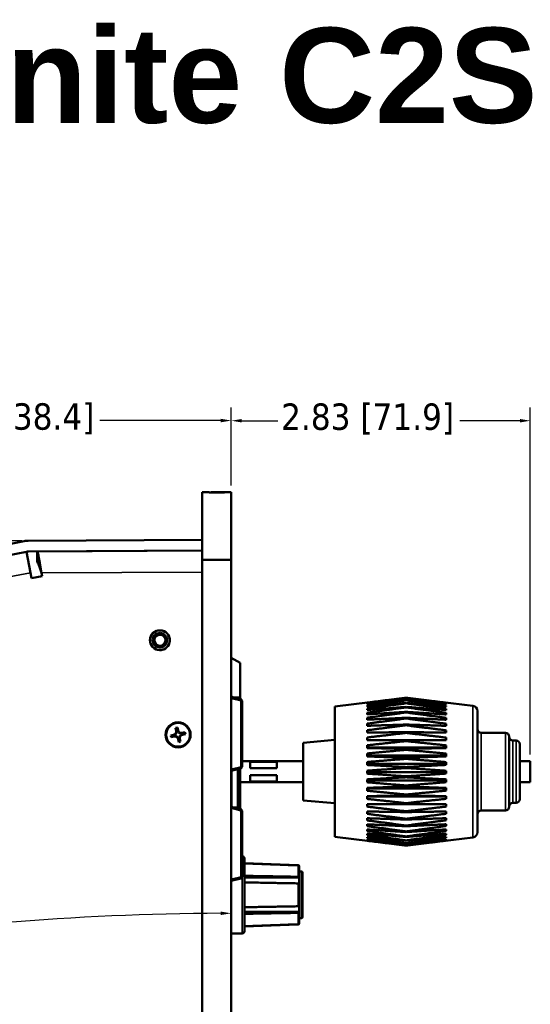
# Model space of a CAD drawing. Header units: inches. Extents: x 1.4 to 53.9, y 1.3 to 58.
# Tile 72 of 227: x 6.9 to 11.8, y 48.7 to 58. Entities that reach past the tile are written whole.
import ezdxf

# ---------------------------------------------------------------- set-up
doc = ezdxf.new("R2010")
doc.units = ezdxf.units.IN
doc.header["$MEASUREMENT"] = 0
for name, color, linetype, lineweight in [('Dimension (ANSI)', 7, 'Continuous', 25), ('Symbol (ANSI)', 7, 'Continuous', 25), ('Visible (ANSI)', 7, 'Continuous', 50), ('Visible Narrow (ANSI)', 7, 'Continuous', 35)]:
    doc.layers.add(name, color=color, linetype=linetype, lineweight=lineweight)
doc.styles.add('Note Text (ANSI)', font='tahoma.ttf')
doc.dimstyles.new('Default (ANSI)', dxfattribs={"dimtxt": 0.25, "dimasz": 0.098425, "dimexe": 0.125, "dimexo": 0.0625, "dimgap": 0.031496, "dimtad": 0, "dimtih": 1, "dimtoh": 1, "dimrnd": 1e-08, "dimzin": 4, "dimdsep": 46, "dimtxsty": 'Note Text (ANSI)', "dimcen": 0.09, "dimdle": 0.393701, "dimclrd": 256, "dimclre": 256, "dimclrt": 256, "dimadec": 0, "dimazin": 1, "dimtfac": 1, "dimtofl": 0, "dimtmove": 0, "dimatfit": 3, "dimfxl": 1, "dimtolj": 1, "dimtzin": 4, "dimlwd": -1, "dimlwe": -1, "dimarcsym": 0})

# ---------------------------------------------------------------- blocks, each defined once
blk = doc.blocks.new('*D11')
at = {"layer": 'Defpoints', "color": 0, "transparency": 16777216}
for p in [(11.7562, 54.2275), (8.9255, 53.5511), (11.7562, 51.0036)]:
    blk.add_point(p, dxfattribs=at)
at = {"layer": 'Dimension (ANSI)', "transparency": 16777216}
for p, q in [((8.9255, 53.6136), (8.9255, 54.3525)), ((11.7562, 51.0661), (11.7562, 54.3525)), ((9.0239, 54.2275), (9.3662, 54.2275)), ((11.6577, 54.2275), (11.0882, 54.2275))]:
    blk.add_line(p, q, dxfattribs=at)
for points in [[(9.0239, 54.2439), (9.0239, 54.211), (8.9255, 54.2275)], [(11.6577, 54.2439), (11.6577, 54.211), (11.7562, 54.2275)]]:
    blk.add_solid(points, dxfattribs=at)
at = {"layer": 'Dimension (ANSI)', "transparency": 16777216, "insert": (9.3977, 54.391), "char_height": 0.25, "attachment_point": 1, "style": 'Note Text (ANSI)'}
blk.add_mtext('\\A1;2.83 [71.9]', dxfattribs=at)
blk = doc.blocks.new('*D12')
at = {"layer": 'Defpoints', "color": 0, "transparency": 16777216}
for p in [(3.4753, 54.2291), (8.9255, 53.5511), (3.4753, 52.2435)]:
    blk.add_point(p, dxfattribs=at)
at = {"layer": 'Dimension (ANSI)', "transparency": 16777216}
for p, q in [((3.4753, 52.306), (3.4753, 54.3541)), ((8.9255, 53.6136), (8.9255, 54.3541)), ((3.5737, 54.2291), (5.7739, 54.2291)), ((8.827, 54.2291), (7.681, 54.2291))]:
    blk.add_line(p, q, dxfattribs=at)
for points in [[(3.5737, 54.2455), (3.5737, 54.2127), (3.4753, 54.2291)], [(8.827, 54.2455), (8.827, 54.2127), (8.9255, 54.2291)]]:
    blk.add_solid(points, dxfattribs=at)
at = {"layer": 'Dimension (ANSI)', "transparency": 16777216, "insert": (5.8053, 54.3926), "char_height": 0.25, "attachment_point": 1, "style": 'Note Text (ANSI)'}
blk.add_mtext('\\A1;5.45 [138.4]', dxfattribs=at)
blk = doc.blocks.new('*D13')
at = {"layer": 'Defpoints', "color": 0, "transparency": 16777216}
for p in [(7.0049, 53.091), (2.3592, 37.4324), (8.6505, 37.4324)]:
    blk.add_point(p, dxfattribs=at)
at = {"layer": 'Dimension (ANSI)', "transparency": 16777216}
for p, q in [((6.9424, 53.091), (2.2342, 53.091)), ((2.3592, 52.9925), (2.3592, 45.4567)), ((2.3592, 37.5308), (2.3592, 45.0666)), ((8.588, 37.4324), (2.2342, 37.4324))]:
    blk.add_line(p, q, dxfattribs=at)
for points in [[(2.3428, 52.9925), (2.3756, 52.9925), (2.3592, 53.091)], [(2.3428, 37.5308), (2.3756, 37.5308), (2.3592, 37.4324)]]:
    blk.add_solid(points, dxfattribs=at)
at = {"layer": 'Dimension (ANSI)', "transparency": 16777216, "insert": (1.3518, 45.4252), "char_height": 0.25, "attachment_point": 1, "style": 'Note Text (ANSI)'}
blk.add_mtext('\\A1;15.66 [397.7]', dxfattribs=at)
blk = doc.blocks.new('*D15')
at = {"layer": 'Defpoints', "color": 0, "transparency": 16777216}
for p in [(8.9255, 52.9111), (3.479, 52.2048), (7.3015, 49.5106), (8.9255, 24.0539)]:
    blk.add_point(p, dxfattribs=at)
at = {"layer": 'Dimension (ANSI)', "transparency": 16777216}
blk.add_line((8.9255, 52.8486), (8.9255, 49.4374), dxfattribs=at)
for start, end in [(90.22108, 94.86002), (96.09062, 100.72892)]:
    blk.add_arc((8.9255, 24.0539), 25.5085, start, end, dxfattribs=at)
for points in [[(8.827, 49.5786), (8.8271, 49.5458), (8.9255, 49.5624)], [(4.1798, 49.1004), (4.1736, 49.1326), (4.0801, 49.098)]]:
    blk.add_solid(points, dxfattribs=at)
at = {"layer": 'Dimension (ANSI)', "transparency": 16777216, "insert": (6.2505, 49.5714), "char_height": 0.25, "attachment_point": 1, "style": 'Note Text (ANSI)'}
blk.add_mtext('\\A1;11°', dxfattribs=at)

msp = doc.modelspace()

# ---------------------------------------------------------------- linework, layer by layer
at = {"layer": 'Visible (ANSI)'}
for p, q in [((8.6505, 53.5511), (8.6505, 52.9111)), ((8.7155, 53.5511), (8.6505, 53.5511)), ((8.7155, 53.5461), (8.7155, 53.5511)), ((8.8605, 53.5461), (8.7155, 53.5461)), ((8.7355, 53.5461), (8.7355, 53.5511)), ((8.8605, 53.5511), (8.7355, 53.5511)), ((8.8605, 53.5511), (8.8605, 53.5461)), ((8.9255, 53.5511), (8.8605, 53.5511)), ((8.9255, 52.9111), (8.9255, 53.5511)), ((6.9673, 53.0872), (3.6403, 52.4436)), ((8.6505, 53.0999), (7.0049, 53.091)), ((3.6597, 52.3435), (6.9866, 52.9872)), ((6.9863, 52.9871), (7.025, 52.7871)), ((8.6505, 52.998), (7.0054, 52.9891)), ((7.0896, 52.9895), (8.6505, 52.9979)), ((8.1773, 52.9954), (8.1773, 52.9954)), ((8.6505, 52.9111), (8.9255, 52.9111)), ((8.6505, 52.9111), (8.6505, 37.6711)), ((8.9255, 37.6711), (8.9255, 52.9111)), ((7.025, 52.7871), (7.0347, 52.737)), ((7.1347, 52.7564), (7.129, 52.7859)), ((7.0347, 52.737), (7.1347, 52.7564)), ((9.0105, 51.934), (8.9255, 51.9825)), ((9.0105, 51.934), (9.0105, 51.6002)), ((8.9255, 51.6142), (8.9283, 51.6142)), ((9.0161, 51.5891), (8.9255, 51.6119)), ((8.9283, 51.6142), (8.9404, 51.6082)), ((8.9283, 51.6142), (8.9283, 51.6112)), ((9.0275, 50.9489), (9.0275, 51.5745)), ((9.9062, 51.5209), (10.5753, 51.6031)), ((10.5812, 51.6037), (10.5812, 51.6038)), ((10.5812, 51.597), (10.5812, 51.5982)), ((10.5812, 51.5794), (10.5812, 51.5817)), ((11.2122, 51.5263), (10.587, 51.6031)), ((9.9062, 50.2867), (9.9062, 51.5209)), ((10.2112, 51.5576), (10.2112, 51.5556)), ((10.2112, 51.5485), (10.2112, 51.543)), ((10.2112, 51.5291), (10.2112, 51.5203)), ((10.2112, 51.5), (10.2112, 51.4879)), ((10.5812, 51.5511), (10.5812, 51.5545)), ((10.5812, 51.5126), (10.5812, 51.517)), ((10.9612, 51.5545), (10.9612, 51.5563)), ((10.9612, 51.542), (10.9612, 51.5471)), ((10.9612, 51.5194), (10.9612, 51.5278)), ((10.9612, 51.4871), (10.9612, 51.4986)), ((11.2562, 51.4767), (11.2562, 50.3309)), ((10.2112, 51.4614), (10.2112, 51.4463)), ((10.2112, 51.414), (10.2112, 51.3961)), ((10.5812, 51.4644), (10.5812, 51.4699)), ((10.5812, 51.4075), (10.5812, 51.4138)), ((10.9612, 51.4456), (10.9612, 51.46)), ((10.9612, 51.3956), (10.9612, 51.4127)), ((8.3991, 51.3181), (8.4167, 51.3219)), ((8.4049, 51.2912), (8.3991, 51.3181)), ((8.4196, 51.2902), (8.4096, 51.288)), ((8.4167, 51.3219), (8.4225, 51.295)), ((10.2112, 51.3586), (10.2112, 51.3381)), ((10.2112, 51.296), (10.2112, 51.2733)), ((10.5812, 51.3426), (10.5812, 51.3497)), ((10.9612, 51.3378), (10.9612, 51.3573)), ((10.9612, 51.2732), (10.9612, 51.2948)), ((8.3536, 51.2473), (8.3805, 51.2531)), ((8.3574, 51.2297), (8.3536, 51.2473)), ((8.3843, 51.2355), (8.3574, 51.2297)), ((8.3854, 51.2502), (8.3875, 51.2402)), ((8.3872, 51.2492), (8.3887, 51.2419)), ((8.3961, 51.2565), (8.3965, 51.2544)), ((8.3994, 51.241), (8.3999, 51.2389)), ((8.4104, 51.2761), (8.4083, 51.2756)), ((8.4186, 51.2884), (8.4113, 51.2868)), ((8.419, 51.2267), (8.4211, 51.2271)), ((8.4282, 51.1842), (8.4224, 51.2111)), ((8.4259, 51.2794), (8.4238, 51.279)), ((8.4253, 51.216), (8.4353, 51.2181)), ((8.4263, 51.2178), (8.4336, 51.2193)), ((8.4345, 51.23), (8.4366, 51.2305)), ((8.44, 51.2149), (8.4458, 51.188)), ((8.4455, 51.2651), (8.445, 51.2672)), ((8.4488, 51.2496), (8.4484, 51.2517)), ((8.4578, 51.2569), (8.4562, 51.2642)), ((8.4596, 51.2559), (8.4574, 51.2659)), ((8.4606, 51.2706), (8.4875, 51.2764)), ((8.4913, 51.2588), (8.4644, 51.253)), ((8.4875, 51.2764), (8.4913, 51.2588)), ((9.6062, 51.1775), (9.9062, 51.2038)), ((10.2112, 51.2273), (10.2112, 51.2027)), ((10.2112, 51.2034), (10.9612, 51.2034)), ((10.5812, 51.2708), (10.5812, 51.2786)), ((10.5812, 51.1932), (10.5812, 51.2015)), ((10.9612, 51.2028), (10.9612, 51.2261)), ((11.2912, 51.271), (11.5212, 51.271)), ((11.5562, 51.236), (11.5562, 50.5716)), ((11.5912, 51.1992), (11.6212, 51.1992)), ((8.4458, 51.188), (8.4282, 51.1842)), ((9.6062, 50.63), (9.6062, 51.1775)), ((10.2112, 51.1534), (10.2112, 51.1274)), ((10.2112, 51.1316), (10.9612, 51.1316)), ((10.5812, 51.111), (10.5812, 51.1198)), ((10.9612, 51.1276), (10.9612, 51.1523)), ((11.6562, 51.1642), (11.6562, 50.6434)), ((10.2112, 51.0756), (10.2112, 51.0485)), ((10.2112, 51.0561), (10.9612, 51.0561)), ((10.5812, 51.0256), (10.5812, 51.0346)), ((10.9612, 51.0489), (10.9612, 51.0746)), ((8.9255, 50.9115), (9.0161, 50.9343)), ((8.9883, 50.5653), (8.9883, 50.9273)), ((9.0105, 50.9329), (9.0105, 50.5592)), ((9.6062, 51.0038), (9.0275, 51.0038)), ((9.1062, 50.9983), (9.3562, 50.9983)), ((9.1062, 50.9983), (9.1062, 50.9366)), ((9.3562, 50.9366), (9.1062, 50.9366)), ((9.3562, 50.9366), (9.3562, 50.9983)), ((10.2112, 50.9951), (10.2112, 50.9674)), ((10.2112, 50.9783), (10.9612, 50.9783)), ((10.5812, 50.9382), (10.5812, 50.9474)), ((10.9612, 50.9679), (10.9612, 50.9942)), ((11.6562, 51.0036), (11.7562, 51.0036)), ((11.7562, 51.0036), (11.7562, 50.8039)), ((8.9283, 50.9122), (8.9283, 50.5702)), ((9.1062, 50.871), (9.1062, 50.8093)), ((9.1062, 50.871), (9.3562, 50.871)), ((9.3562, 50.8093), (9.3562, 50.871)), ((10.2112, 50.9131), (10.2112, 50.8852)), ((10.2112, 50.8993), (10.9612, 50.8993)), ((10.2112, 50.831), (10.2112, 50.8033)), ((10.5812, 50.8503), (10.5812, 50.8595)), ((10.9612, 50.8859), (10.9612, 50.9124)), ((10.9612, 50.8042), (10.9612, 50.8305)), ((9.6062, 50.8038), (9.0105, 50.8038)), ((9.3562, 50.8093), (9.1062, 50.8093)), ((10.2112, 50.8204), (10.9612, 50.8204)), ((10.2112, 50.7501), (10.2112, 50.7231)), ((10.2112, 50.7428), (10.9612, 50.7428)), ((10.5812, 50.7633), (10.5812, 50.7723)), ((10.9612, 50.7241), (10.9612, 50.7497)), ((11.6562, 50.8039), (11.7562, 50.8039)), ((10.2112, 50.6715), (10.2112, 50.6456)), ((10.2112, 50.6677), (10.9612, 50.6677)), ((10.5812, 50.6784), (10.5812, 50.6871)), ((10.9612, 50.6467), (10.9612, 50.6713)), ((9.0161, 50.5481), (8.9255, 50.5709)), ((9.6062, 50.63), (9.9062, 50.6038)), ((10.2112, 50.5967), (10.2112, 50.5723)), ((10.2112, 50.5964), (10.9612, 50.5964)), ((10.5812, 50.5971), (10.5812, 50.6054)), ((10.9612, 50.5735), (10.9612, 50.5966)), ((11.5912, 50.6084), (11.6212, 50.6084)), ((9.0275, 49.9079), (9.0275, 50.5335)), ((10.2112, 50.5266), (10.2112, 50.5042)), ((10.2112, 50.4626), (10.2112, 50.4423)), ((10.5812, 50.5207), (10.5812, 50.5284)), ((10.5812, 50.4503), (10.5812, 50.4573)), ((10.9612, 50.5054), (10.9612, 50.5268)), ((10.9612, 50.4437), (10.9612, 50.4629)), ((11.2912, 50.5366), (11.5212, 50.5366)), ((10.2112, 50.4054), (10.2112, 50.3878)), ((10.5812, 50.387), (10.5812, 50.3933)), ((10.9612, 50.3892), (10.9612, 50.4059)), ((10.9612, 50.3428), (10.9612, 50.3568)), ((9.9062, 50.2867), (10.5753, 50.2045)), ((10.2112, 50.3562), (10.2112, 50.3414)), ((10.2112, 50.3156), (10.2112, 50.3038)), ((10.2112, 50.2842), (10.2112, 50.2758)), ((10.5812, 50.3319), (10.5812, 50.3373)), ((10.5812, 50.2858), (10.5812, 50.2902)), ((11.2122, 50.2813), (10.587, 50.2045)), ((10.9612, 50.3052), (10.9612, 50.3164)), ((10.9612, 50.2771), (10.9612, 50.2852)), ((10.9612, 50.2589), (10.9612, 50.2637)), ((10.2112, 50.2626), (10.2112, 50.2576)), ((10.2112, 50.2512), (10.2112, 50.2496)), ((10.5812, 50.2495), (10.5812, 50.2528)), ((10.5812, 50.2235), (10.5812, 50.2257)), ((10.5812, 50.2082), (10.5812, 50.2093)), ((10.9612, 50.2509), (10.9612, 50.2523)), ((9.0275, 50.1022), (9.0305, 50.1022)), ((9.0505, 50.0822), (9.0505, 49.3922)), ((9.5588, 50.0186), (9.0505, 50.0371)), ((9.5685, 50.0087), (9.5685, 50.0063)), ((9.5685, 50.0063), (9.5685, 49.9029)), ((8.9255, 49.8705), (9.0161, 49.8933)), ((9.5685, 49.8998), (9.0505, 49.8998)), ((9.5905, 49.9572), (9.5685, 49.9572)), ((9.5685, 49.9029), (9.5685, 49.8998)), ((9.5685, 49.8998), (9.5685, 49.8406)), ((9.6005, 49.9472), (9.6005, 49.5272)), ((9.5685, 49.8406), (9.5685, 49.6338)), ((9.5685, 49.6338), (9.5685, 49.5746)), ((9.5685, 49.5746), (9.0505, 49.5746)), ((9.5685, 49.5746), (9.5685, 49.5715)), ((9.5685, 49.5715), (9.5685, 49.4681)), ((9.5905, 49.5172), (9.5685, 49.5172)), ((9.6005, 49.5272), (9.6005, 49.5272)), ((9.6005, 49.5272), (9.6005, 49.5271)), ((9.5588, 49.4556), (9.0505, 49.4371)), ((9.5905, 49.5172), (9.5685, 49.5172)), ((9.5905, 49.5171), (9.5685, 49.5171)), ((9.5685, 49.468), (9.5685, 49.4656)), ((8.9255, 49.3722), (9.0305, 49.3722)), ((8.9255, 49.3722), (9.0305, 49.3722)), ((8.9255, 49.3721), (9.0305, 49.3721)), ((9.0505, 49.3922), (9.0505, 49.3922)), ((9.0505, 49.3922), (9.0505, 49.3921))]:
    msp.add_line(p, q, dxfattribs=at)
for centre, radius in [((8.2504, 52.1484), 0.0937), ((8.4225, 51.2531), 0.119), ((8.4225, 51.2531), 0.1125)]:
    msp.add_circle(centre, radius, dxfattribs=at)
for centre, radius, start, end in [((7.006, 52.8872), 0.2038, 90.31, 100.95), ((7.006, 52.8872), 0.1019, 90.31, 100.95), ((8.2504, 52.1484), 0.0935, 42.11941, 222.11941), ((8.2504, 52.1484), 0.0935, 222.11941, 42.11941), ((8.2504, 52.1484), 0.069, 42.11941, 222.11941), ((8.2504, 52.1484), 0.0521, 42.11941, 222.11941), ((8.2504, 52.1484), 0.069, 222.11941, 42.11941), ((8.2504, 52.1484), 0.0521, 222.11941, 42.11941), ((8.9963, 51.5866), 0.0197, 7.4659, 90), ((9.0125, 51.5745), 0.015, 0, 75.85052), ((11.2062, 51.4767), 0.05, 0, 83), ((8.3737, 51.2844), 0.032, 282.29, 12.29), ((8.4538, 51.3018), 0.032, 192.29, 282.29), ((11.2912, 51.306), 0.035, 180, 270), ((8.3911, 51.2043), 0.032, 12.29, 102.29), ((8.3737, 51.2844), 0.0377, 290.96835, 307.33245), ((8.3911, 51.2043), 0.0377, 77.24755, 93.61165), ((8.3737, 51.2844), 0.0377, 314.1747, 340.4053), ((8.3911, 51.2043), 0.0377, 44.1747, 70.4053), ((8.3737, 51.2844), 0.0377, 347.24755, 3.61165), ((8.4538, 51.3018), 0.0377, 200.96835, 217.33245), ((8.3911, 51.2043), 0.0377, 20.96835, 37.33245), ((8.4538, 51.3018), 0.0377, 224.1747, 250.4053), ((8.4712, 51.2217), 0.0377, 167.24755, 183.61165), ((8.4712, 51.2217), 0.0377, 134.1747, 160.4053), ((8.4712, 51.2217), 0.032, 102.29, 192.29), ((8.4538, 51.3018), 0.0377, 257.24755, 273.61165), ((8.4712, 51.2217), 0.0377, 110.96835, 127.33245), ((11.5212, 51.236), 0.035, 0, 90), ((11.5912, 51.2342), 0.035, 180, 270), ((11.6212, 51.1642), 0.035, 0, 90), ((9.0125, 50.9489), 0.015, 284.14948, 0), ((11.6212, 50.6434), 0.035, 270, 0), ((8.9963, 50.5456), 0.0197, 7.4659, 90), ((9.0125, 50.5335), 0.015, 0, 75.85052), ((11.5212, 50.5716), 0.035, 270, 0), ((11.5912, 50.5734), 0.035, 90, 180), ((11.2912, 50.5016), 0.035, 90, 180), ((11.2062, 50.3309), 0.05, 277, 0), ((9.0305, 50.0822), 0.02, 0, 90), ((9.5585, 50.0087), 0.01, 0, 87.91743), ((9.0125, 49.9079), 0.015, 284.14948, 0), ((9.5905, 49.9472), 0.01, 0, 90), ((9.5905, 49.5272), 0.01, 270, 0), ((9.5905, 49.5272), 0.01, 270, 0), ((9.5905, 49.5271), 0.01, 270, 0), ((9.5585, 49.4656), 0.01, 272.08257, 0), ((9.0305, 49.3922), 0.02, 270, 0), ((9.0305, 49.3922), 0.02, 270, 0), ((9.0305, 49.3921), 0.02, 270, 0)]:
    msp.add_arc(centre, radius, start, end, dxfattribs=at)
for centre, major_axis, start_param, end_param in [((8.4548, 51.2972), (0.0077, -0.0354), 4.695846, 5.027133), ((8.3783, 51.2854), (0.0354, 0.0077), 4.695846, 5.027133), ((8.3958, 51.2053), (-0.0354, -0.0077), 4.397645, 4.728932), ((8.3747, 51.2798), (-0.0077, 0.0354), 4.397645, 4.728932), ((8.3901, 51.2089), (-0.0077, 0.0354), 4.695846, 5.027133), ((8.4702, 51.2264), (0.0077, -0.0354), 4.397645, 4.728932), ((8.4492, 51.3008), (0.0354, 0.0077), 4.397645, 4.728932), ((8.4666, 51.2207), (-0.0354, -0.0077), 4.695846, 5.027133)]:
    msp.add_ellipse(centre, major_axis=major_axis, ratio=0.9914, start_param=start_param, end_param=end_param, dxfattribs=at)
for points, degree in [([(7.0902, 52.8876), (7.09, 52.9215), (7.0898, 52.9555), (7.0896, 52.9895)], 3), ([(8.4196, 51.2902), (8.4191, 51.2893), (8.4186, 51.2884)], 2), ([(8.3854, 51.2502), (8.3862, 51.2497), (8.3872, 51.2492)], 2), ([(8.3875, 51.2402), (8.3881, 51.2411), (8.3887, 51.2419)], 2), ([(8.4096, 51.288), (8.4104, 51.2874), (8.4113, 51.2868)], 2), ([(8.4253, 51.216), (8.4258, 51.2168), (8.4263, 51.2178)], 2), ([(8.4353, 51.2181), (8.4345, 51.2187), (8.4336, 51.2193)], 2), ([(8.4574, 51.2659), (8.4568, 51.2651), (8.4562, 51.2642)], 2), ([(8.4596, 51.2559), (8.4587, 51.2564), (8.4578, 51.2569)], 2)]:
    msp.add_open_spline(points, degree=degree, dxfattribs=at)
for points, knots in [([(7.0896, 52.9895), (7.092, 52.9895), (7.0981, 52.9671), (7.1129, 52.8916), (7.1216, 52.839), (7.129, 52.7859)], [-1, -1, -1, -1, -0.5, -0.5, 0, 0, 0, 0]), ([(7.129, 52.7859), (7.1217, 52.8124), (7.1132, 52.8387), (7.0986, 52.8764), (7.0926, 52.8876), (7.0902, 52.8876)], [0, 0, 0, 0, 0.5, 0.5, 1, 1, 1, 1]), ([(8.9963, 51.6063), (8.9963, 51.6063), (8.9954, 51.6063), (8.9914, 51.6063), (8.9863, 51.6063), (8.9758, 51.6063), (8.9549, 51.6063), (8.9526, 51.6063), (8.9503, 51.6063), (8.9479, 51.6063)], [0.2569537, 0.2569537, 0.2569537, 0.2569537, 0.4371919, 0.4371919, 0.4371919, 0.6739428, 0.6739428, 0.6739428, 0.6989474, 0.6989474, 0.6989474, 0.6989474]), ([(8.9963, 50.5653), (8.9963, 50.5653), (8.9954, 50.5653), (8.9914, 50.5653), (8.9863, 50.5653), (8.9758, 50.5653), (8.9549, 50.5653), (8.9526, 50.5653), (8.9503, 50.5653), (8.9479, 50.5653)], [0.2569537, 0.2569537, 0.2569537, 0.2569537, 0.4371919, 0.4371919, 0.4371919, 0.6739428, 0.6739428, 0.6739428, 0.6989474, 0.6989474, 0.6989474, 0.6989474]), ([(9.5685, 50.0063), (9.5685, 50.0076), (9.5682, 50.0091), (9.5672, 50.0114), (9.5664, 50.0126), (9.5646, 50.0144), (9.5634, 50.0152), (9.5612, 50.0161), (9.56, 50.0164), (9.5588, 50.0164)], [-0.037779, -0.037779, -0.037779, -0.037779, -0.02826573, -0.02826573, -0.01879725, -0.01879725, -0.0093788, -0.0093788, -0.00090854, -0.00090854, -0.00090854, -0.00090854]), ([(9.5588, 49.908), (9.56, 49.908), (9.5612, 49.9078), (9.5634, 49.9074), (9.5646, 49.907), (9.5664, 49.9061), (9.5672, 49.9055), (9.5682, 49.9043), (9.5685, 49.9036), (9.5685, 49.9029)], [0.00090854, 0.00090854, 0.00090854, 0.00090854, 0.0093788, 0.0093788, 0.01879725, 0.01879725, 0.02826573, 0.02826573, 0.037779, 0.037779, 0.037779, 0.037779]), ([(9.5685, 49.8406), (9.5685, 49.8412), (9.5682, 49.842), (9.5672, 49.8431), (9.5664, 49.8437), (9.5646, 49.8446), (9.5634, 49.845), (9.5612, 49.8455), (9.56, 49.8456), (9.5588, 49.8456)], [-0.037779, -0.037779, -0.037779, -0.037779, -0.02826573, -0.02826573, -0.01879725, -0.01879725, -0.0093788, -0.0093788, -0.00090854, -0.00090854, -0.00090854, -0.00090854]), ([(9.5588, 49.6288), (9.56, 49.6288), (9.5612, 49.629), (9.5634, 49.6294), (9.5646, 49.6298), (9.5664, 49.6307), (9.5672, 49.6313), (9.5682, 49.6325), (9.5685, 49.6332), (9.5685, 49.6338)], [0.00090854, 0.00090854, 0.00090854, 0.00090854, 0.0093788, 0.0093788, 0.01879725, 0.01879725, 0.02826573, 0.02826573, 0.037779, 0.037779, 0.037779, 0.037779]), ([(9.5685, 49.5715), (9.5685, 49.5708), (9.5682, 49.5701), (9.5672, 49.569), (9.5664, 49.5683), (9.5646, 49.5675), (9.5634, 49.567), (9.5612, 49.5666), (9.56, 49.5665), (9.5588, 49.5664)], [-0.037779, -0.037779, -0.037779, -0.037779, -0.02826573, -0.02826573, -0.01879725, -0.01879725, -0.0093788, -0.0093788, -0.00090854, -0.00090854, -0.00090854, -0.00090854]), ([(9.5588, 49.458), (9.56, 49.458), (9.5612, 49.4583), (9.5634, 49.4592), (9.5646, 49.4601), (9.5664, 49.4618), (9.5672, 49.4631), (9.5682, 49.4654), (9.5685, 49.4668), (9.5685, 49.4681)], [0.00090854, 0.00090854, 0.00090854, 0.00090854, 0.0093788, 0.0093788, 0.01879725, 0.01879725, 0.02826573, 0.02826573, 0.037779, 0.037779, 0.037779, 0.037779]), ([(9.5588, 49.458), (9.56, 49.458), (9.5612, 49.4583), (9.5634, 49.4592), (9.5646, 49.46), (9.5664, 49.4618), (9.5672, 49.463), (9.5682, 49.4653), (9.5685, 49.4668), (9.5685, 49.468)], [0.00090854, 0.00090854, 0.00090854, 0.00090854, 0.0093788, 0.0093788, 0.01879725, 0.01879725, 0.02826573, 0.02826573, 0.037779, 0.037779, 0.037779, 0.037779])]:
    msp.add_open_spline(points, degree=3, knots=knots, dxfattribs=at)
for points, weights in [([(10.2112, 51.5576), (10.3883, 51.5799), (10.5812, 51.6037)], [1, 1.00071566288, 1]), ([(10.5812, 51.5982), (10.3883, 51.5762), (10.2112, 51.5556)], [1, 1.00071566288, 1]), ([(10.2112, 51.5485), (10.3883, 51.5719), (10.5812, 51.597)], [1, 1.00071566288, 1]), ([(10.5812, 51.5817), (10.3883, 51.5617), (10.2112, 51.543)], [1, 1.00071566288, 1]), ([(10.2112, 51.5291), (10.3883, 51.5534), (10.5812, 51.5794)], [1, 1.00071566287, 1]), ([(10.5812, 51.6038), (10.5782, 51.6034), (10.5753, 51.6031)], [1, 1.00001088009, 1.00002142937]), ([(10.587, 51.6031), (10.5841, 51.6034), (10.5812, 51.6038)], [1.00002204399, 1.0000111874, 1]), ([(10.5812, 51.6037), (10.7795, 51.5792), (10.9612, 51.5563)], [1, 1.00075667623, 1]), ([(10.9612, 51.5545), (10.7795, 51.5756), (10.5812, 51.5982)], [1, 1.00075667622, 1]), ([(10.5812, 51.597), (10.7795, 51.5712), (10.9612, 51.5471)], [1, 1.00075667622, 1]), ([(10.9612, 51.542), (10.7795, 51.5612), (10.5812, 51.5817)], [1, 1.00075667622, 1]), ([(10.5812, 51.5794), (10.7795, 51.5527), (10.9612, 51.5278)], [1, 1.00075667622, 1]), ([(10.5812, 51.5545), (10.3883, 51.5368), (10.2112, 51.5203)], [1, 1.00071566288, 1]), ([(10.2112, 51.5), (10.3883, 51.5247), (10.5812, 51.5511)], [1, 1.00071566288, 1]), ([(10.5812, 51.517), (10.3883, 51.502), (10.2112, 51.4879)], [1, 1.00071566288, 1]), ([(10.2112, 51.4614), (10.3883, 51.4861), (10.5812, 51.5126)], [1, 1.00071566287, 1]), ([(10.9612, 51.5194), (10.7795, 51.5363), (10.5812, 51.5545)], [1, 1.00075667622, 1]), ([(10.5812, 51.5511), (10.7795, 51.5239), (10.9612, 51.4986)], [1, 1.00075667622, 1]), ([(10.9612, 51.4871), (10.7795, 51.5016), (10.5812, 51.517)], [1, 1.00075667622, 1]), ([(10.5812, 51.5126), (10.7795, 51.4854), (10.9612, 51.46)], [1, 1.00075667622, 1]), ([(10.5812, 51.4699), (10.3883, 51.4577), (10.2112, 51.4463)], [1, 1.00071566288, 1]), ([(10.2112, 51.414), (10.3883, 51.4384), (10.5812, 51.4644)], [1, 1.00071566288, 1]), ([(10.5812, 51.4138), (10.3883, 51.4047), (10.2112, 51.3961)], [1, 1.00071566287, 1]), ([(10.2112, 51.3586), (10.3883, 51.3822), (10.5812, 51.4075)], [1, 1.00071566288, 1]), ([(10.9612, 51.4456), (10.7795, 51.4573), (10.5812, 51.4699)], [1, 1.00075667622, 1]), ([(10.5812, 51.4644), (10.7795, 51.4377), (10.9612, 51.4127)], [1, 1.00075667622, 1]), ([(10.9612, 51.3956), (10.7795, 51.4044), (10.5812, 51.4138)], [1, 1.00075667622, 1]), ([(10.5812, 51.4075), (10.7795, 51.3815), (10.9612, 51.3573)], [1, 1.00075667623, 1]), ([(8.4092, 51.2718), (8.4069, 51.2823), (8.4049, 51.2912)], [1, 1.0434797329, 1]), ([(8.4225, 51.295), (8.4245, 51.2861), (8.4268, 51.2756)], [1, 1.0434797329, 1]), ([(10.5812, 51.3497), (10.3883, 51.3437), (10.2112, 51.3381)], [1, 1.00071566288, 1]), ([(10.2112, 51.296), (10.3883, 51.3185), (10.5812, 51.3426)], [1, 1.00071566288, 1]), ([(10.9612, 51.3378), (10.7795, 51.3436), (10.5812, 51.3497)], [1, 1.00075667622, 1]), ([(10.5812, 51.3426), (10.7795, 51.3179), (10.9612, 51.2948)], [1, 1.00075667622, 1]), ([(8.3805, 51.2531), (8.3894, 51.2551), (8.3999, 51.2574)], [1, 1.0434797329, 1]), ([(8.4038, 51.2398), (8.3932, 51.2375), (8.3843, 51.2355)], [1, 1.0434797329, 1]), ([(8.4224, 51.2111), (8.4204, 51.22), (8.4181, 51.2305)], [1, 1.0434797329, 1]), ([(8.4357, 51.2344), (8.438, 51.2238), (8.44, 51.2149)], [1, 1.0434797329, 1]), ([(8.4411, 51.2663), (8.4517, 51.2686), (8.4606, 51.2706)], [1, 1.0434797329, 1]), ([(8.4644, 51.253), (8.4555, 51.251), (8.445, 51.2488)], [1, 1.0434797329, 1]), ([(10.5812, 51.2786), (10.3883, 51.2759), (10.2112, 51.2733)], [1, 1.00071566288, 1]), ([(10.2112, 51.2273), (10.3883, 51.2483), (10.5812, 51.2708)], [1, 1.00071566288, 1]), ([(10.5812, 51.2015), (10.3883, 51.2021), (10.2112, 51.2027)], [1, 1.00071566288, 1]), ([(10.9612, 51.2732), (10.7795, 51.2758), (10.5812, 51.2786)], [1, 1.00075667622, 1]), ([(10.5812, 51.2708), (10.7795, 51.2477), (10.9612, 51.2261)], [1, 1.00075667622, 1]), ([(10.9612, 51.2028), (10.7795, 51.2022), (10.5812, 51.2015)], [1, 1.00075667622, 1]), ([(10.2112, 51.1534), (10.3883, 51.1726), (10.5812, 51.1932)], [1, 1.00071566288, 1]), ([(10.5812, 51.1198), (10.3883, 51.1237), (10.2112, 51.1274)], [1, 1.00071566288, 1]), ([(10.2112, 51.0756), (10.3883, 51.0927), (10.5812, 51.111)], [1, 1.00071566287, 1]), ([(10.5812, 51.1932), (10.7795, 51.172), (10.9612, 51.1523)], [1, 1.00075667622, 1]), ([(10.9612, 51.1276), (10.7795, 51.1238), (10.5812, 51.1198)], [1, 1.00075667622, 1]), ([(10.5812, 51.111), (10.7795, 51.0922), (10.9612, 51.0746)], [1, 1.00075667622, 1]), ([(10.5812, 51.0346), (10.3883, 51.0418), (10.2112, 51.0485)], [1, 1.00071566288, 1]), ([(10.2112, 50.9951), (10.3883, 51.0098), (10.5812, 51.0256)], [1, 1.00071566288, 1]), ([(10.9612, 51.0489), (10.7795, 51.042), (10.5812, 51.0346)], [1, 1.00075667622, 1]), ([(10.5812, 51.0256), (10.7795, 51.0094), (10.9612, 50.9942)], [1, 1.00075667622, 1]), ([(10.5812, 50.9474), (10.3883, 50.9577), (10.2112, 50.9674)], [1, 1.00071566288, 1]), ([(10.2112, 50.9131), (10.3883, 50.9252), (10.5812, 50.9382)], [1, 1.00071566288, 1]), ([(10.9612, 50.9679), (10.7795, 50.958), (10.5812, 50.9474)], [1, 1.00075667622, 1]), ([(10.5812, 50.9382), (10.7795, 50.9249), (10.9612, 50.9124)], [1, 1.00075667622, 1]), ([(10.5812, 50.8595), (10.3883, 50.8728), (10.2112, 50.8852)], [1, 1.00071566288, 1]), ([(10.2112, 50.831), (10.3883, 50.8403), (10.5812, 50.8503)], [1, 1.00071566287, 1]), ([(10.9612, 50.8859), (10.7795, 50.8732), (10.5812, 50.8595)], [1, 1.00075667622, 1]), ([(10.5812, 50.8503), (10.7795, 50.8401), (10.9612, 50.8305)], [1, 1.00075667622, 1]), ([(10.5812, 50.7723), (10.3883, 50.7883), (10.2112, 50.8033)], [1, 1.00071566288, 1]), ([(10.2112, 50.7501), (10.3883, 50.7564), (10.5812, 50.7633)], [1, 1.00071566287, 1]), ([(10.9612, 50.8042), (10.7795, 50.7888), (10.5812, 50.7723)], [1, 1.00075667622, 1]), ([(10.5812, 50.7633), (10.7795, 50.7562), (10.9612, 50.7497)], [1, 1.00075667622, 1]), ([(10.5812, 50.6871), (10.3883, 50.7057), (10.2112, 50.7231)], [1, 1.00071566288, 1]), ([(10.2112, 50.6715), (10.3883, 50.6749), (10.5812, 50.6784)], [1, 1.00071566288, 1]), ([(10.5812, 50.6054), (10.3883, 50.6262), (10.2112, 50.6456)], [1, 1.00071566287, 1]), ([(10.9612, 50.7241), (10.7795, 50.7062), (10.5812, 50.6871)], [1, 1.00075667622, 1]), ([(10.5812, 50.6784), (10.7795, 50.6748), (10.9612, 50.6713)], [1, 1.00075667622, 1]), ([(10.9612, 50.6467), (10.7795, 50.6268), (10.5812, 50.6054)], [1, 1.00075667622, 1]), ([(10.2112, 50.5967), (10.3883, 50.5969), (10.5812, 50.5971)], [1, 1.00071566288, 1]), ([(10.5812, 50.5284), (10.3883, 50.5511), (10.2112, 50.5723)], [1, 1.00071566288, 1]), ([(10.5812, 50.5971), (10.7795, 50.5969), (10.9612, 50.5966)], [1, 1.00075667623, 1]), ([(10.9612, 50.5735), (10.7795, 50.5517), (10.5812, 50.5284)], [1, 1.00075667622, 1]), ([(10.2112, 50.5266), (10.3883, 50.5238), (10.5812, 50.5207)], [1, 1.00071566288, 1]), ([(10.5812, 50.4573), (10.3883, 50.4815), (10.2112, 50.5042)], [1, 1.00071566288, 1]), ([(10.2112, 50.4626), (10.3883, 50.4566), (10.5812, 50.4503)], [1, 1.00071566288, 1]), ([(10.5812, 50.5207), (10.7795, 50.5238), (10.9612, 50.5268)], [1, 1.00075667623, 1]), ([(10.9612, 50.5054), (10.7795, 50.4822), (10.5812, 50.4573)], [1, 1.00075667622, 1]), ([(10.5812, 50.4503), (10.7795, 50.4568), (10.9612, 50.4629)], [1, 1.00075667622, 1]), ([(10.5812, 50.3933), (10.3883, 50.4186), (10.2112, 50.4423)], [1, 1.00071566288, 1]), ([(10.2112, 50.4054), (10.3883, 50.3965), (10.5812, 50.387)], [1, 1.00071566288, 1]), ([(10.5812, 50.3373), (10.3883, 50.3634), (10.2112, 50.3878)], [1, 1.00071566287, 1]), ([(10.9612, 50.4437), (10.7795, 50.4193), (10.5812, 50.3933)], [1, 1.00075667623, 1]), ([(10.5812, 50.387), (10.7795, 50.3968), (10.9612, 50.4059)], [1, 1.00075667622, 1]), ([(10.9612, 50.3892), (10.7795, 50.3641), (10.5812, 50.3373)], [1, 1.00075667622, 1]), ([(10.5812, 50.3319), (10.7795, 50.3448), (10.9612, 50.3568)], [1, 1.00075667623, 1]), ([(10.2112, 50.3562), (10.3883, 50.3445), (10.5812, 50.3319)], [1, 1.00071566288, 1]), ([(10.5812, 50.2902), (10.3883, 50.3167), (10.2112, 50.3414)], [1, 1.00071566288, 1]), ([(10.2112, 50.3156), (10.3883, 50.3012), (10.5812, 50.2858)], [1, 1.00071566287, 1]), ([(10.5812, 50.2528), (10.3883, 50.2792), (10.2112, 50.3038)], [1, 1.00071566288, 1]), ([(10.2112, 50.2842), (10.3883, 50.2674), (10.5812, 50.2495)], [1, 1.00071566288, 1]), ([(10.5812, 50.2257), (10.3883, 50.2516), (10.2112, 50.2758)], [1, 1.00071566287, 1]), ([(10.9612, 50.3428), (10.7795, 50.3174), (10.5812, 50.2902)], [1, 1.00075667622, 1]), ([(10.5812, 50.2858), (10.7795, 50.3016), (10.9612, 50.3164)], [1, 1.00075667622, 1]), ([(10.9612, 50.3052), (10.7795, 50.2799), (10.5812, 50.2528)], [1, 1.00075667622, 1]), ([(10.5812, 50.2495), (10.7795, 50.2679), (10.9612, 50.2852)], [1, 1.00075667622, 1]), ([(10.9612, 50.2771), (10.7795, 50.2523), (10.5812, 50.2257)], [1, 1.00075667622, 1]), ([(10.5812, 50.2235), (10.7795, 50.2443), (10.9612, 50.2637)], [1, 1.00075667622, 1]), ([(10.2112, 50.2626), (10.3883, 50.2437), (10.5812, 50.2235)], [1, 1.00071566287, 1]), ([(10.5812, 50.2093), (10.3883, 50.2342), (10.2112, 50.2576)], [1, 1.00071566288, 1]), ([(10.2112, 50.2512), (10.3883, 50.2304), (10.5812, 50.2082)], [1, 1.00071566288, 1]), ([(10.5812, 50.2038), (10.3883, 50.2275), (10.2112, 50.2496)], [1, 1.00071566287, 1]), ([(10.9612, 50.2589), (10.7795, 50.2349), (10.5812, 50.2093)], [1, 1.00075667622, 1]), ([(10.5812, 50.2082), (10.7795, 50.231), (10.9612, 50.2523)], [1, 1.00075667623, 1]), ([(10.9612, 50.2509), (10.7795, 50.2281), (10.5812, 50.2038)], [1, 1.00075667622, 1]), ([(9.5588, 50.0164), (9.3128, 50.0254), (9.0505, 50.035)], [1.00002012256, 1.00052363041, 1]), ([(9.0505, 49.9173), (9.3128, 49.9125), (9.5588, 49.908)], [1, 1.00052363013, 1.00002012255]), ([(9.5588, 49.8456), (9.3128, 49.8501), (9.0505, 49.8549)], [1.00002012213, 1.00052361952, 1]), ([(9.0505, 49.6195), (9.3128, 49.6243), (9.5588, 49.6288)], [1, 1.00052363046, 1.00002012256]), ([(9.5588, 49.5664), (9.3128, 49.5619), (9.0505, 49.5571)], [1.00002012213, 1.00052361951, 1]), ([(9.0505, 49.4394), (9.3128, 49.449), (9.5588, 49.458)], [1, 1.0005236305, 1.00002012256]), ([(9.0505, 49.4393), (9.3128, 49.4489), (9.5588, 49.458)], [1, 1.0005236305, 1.00002012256])]:
    msp.add_rational_spline(points, weights, degree=2, dxfattribs=at)
at = {"layer": 'Visible Narrow (ANSI)'}
for p, q in [((3.7985, 52.1628), (7.025, 52.7871)), ((7.129, 52.7859), (8.6505, 52.7941)), ((8.3015, 52.1947), (8.289, 52.1833)), ((8.2117, 52.1134), (8.1992, 52.1021)), ((8.9255, 51.5975), (9.0167, 51.5745)), ((9.0167, 51.5745), (9.0167, 50.9489)), ((9.0167, 51.5745), (9.0275, 51.5745)), ((11.2122, 50.2813), (11.2122, 51.5263)), ((11.2912, 51.271), (11.2912, 50.5366)), ((11.5212, 50.5366), (11.5212, 51.271)), ((11.5912, 51.1992), (11.5912, 50.6084)), ((11.6212, 50.6084), (11.6212, 51.1992)), ((9.0167, 50.9489), (8.9255, 50.9259)), ((9.0275, 50.9489), (9.0167, 50.9489)), ((8.9255, 50.5565), (9.0167, 50.5335)), ((9.0167, 50.5335), (9.0167, 49.9079)), ((9.0167, 50.5335), (9.0275, 50.5335)), ((9.0305, 49.3722), (9.0305, 50.1022)), ((9.5588, 50.0164), (9.5588, 50.0186)), ((9.5588, 49.908), (9.5588, 50.0164)), ((9.0167, 49.9079), (8.9255, 49.8849)), ((9.0275, 49.9079), (9.0167, 49.9079)), ((9.5905, 49.5172), (9.5905, 49.9572)), ((9.5588, 49.6288), (9.5588, 49.8456)), ((9.5588, 49.458), (9.5588, 49.5664)), ((9.5905, 49.5172), (9.5905, 49.5172)), ((9.5588, 49.458), (9.5588, 49.458)), ((9.5588, 49.4556), (9.5588, 49.458)), ((9.5905, 49.5171), (9.5905, 49.5172)), ((9.0305, 49.3722), (9.0305, 49.3722)), ((9.0305, 49.3721), (9.0305, 49.3722))]:
    msp.add_line(p, q, dxfattribs=at)
for centre, major_axis, start_param, end_param in [((9.0125, 51.5745), (0.0037, 0.0145), 4.78142, 6.283185), ((9.0125, 50.9489), (0.0037, -0.0145), 0, 1.501765), ((9.0125, 50.5335), (0.0037, 0.0145), 4.78142, 6.283185), ((9.0125, 49.9079), (0.0037, -0.0145), 0, 1.501765)]:
    msp.add_ellipse(centre, major_axis=major_axis, ratio=0.274259, start_param=start_param, end_param=end_param, dxfattribs=at)
for points in [[(8.9881, 51.5961), (9.0001, 51.5946), (9.007, 51.593), (9.0123, 51.5907), (9.0134, 51.5901), (9.0142, 51.5896)], [(8.9881, 50.5551), (9.0001, 50.5536), (9.007, 50.552), (9.0123, 50.5497), (9.0134, 50.5491), (9.0142, 50.5486)]]:
    msp.add_open_spline(points, degree=3, knots=[-0.5930639, -0.5930639, -0.5930639, -0.5930639, -0.427691, -0.427691, -0.3677738, -0.3677738, -0.3677738, -0.3677738], dxfattribs=at)

# ---------------------------------------------------------------- texts
at = {"layer": 'Symbol (ANSI)', "insert": (3.1625, 57.9483), "char_height": 0.9, "width": 8.663187, "attachment_point": 1, "style": 'Note Text (ANSI)'}
msp.add_mtext('{\\fArial|b1|i0;\\H0.9000;Carbonite C2S}', dxfattribs=at)

# ---------------------------------------------------------------- dimensions: what is measured, and where the dimension line sits
at = {"layer": 'Dimension (ANSI)'}
for base, p1, p2, angle, override, picture, middle in [((3.4753, 54.2291), (8.9255, 53.5511), (3.4753, 52.2435), 180, {"dimtih": 0, "dimtoh": 0, "dimdec": 2, "dimtp": 0, "dimtm": 0, "dimtdec": 2, "dimatfit": 1}, '*D12', (6.7274, 54.2291)), ((11.7562, 54.2275), (8.9255, 53.5511), (11.7562, 51.0036), 180, {"dimtih": 0, "dimtoh": 0, "dimdec": 2, "dimtp": 0, "dimtm": 0, "dimtdec": 2, "dimatfit": 1}, '*D11', (10.2272, 54.2275)), ((2.3592, 37.4324), (7.0049, 53.091), (8.6505, 37.4324), 90, {"dimdec": 2, "dimtp": 0, "dimtm": 0, "dimtdec": 2, "dimatfit": 1}, '*D13', (2.3592, 45.2617))]:
    dim = msp.add_linear_dim(base=base, p1=p1, p2=p2, angle=angle, dimstyle='Default (ANSI)', override=override, dxfattribs=at)
    dim.commit()
    dim.dimension.update_dxf_attribs({"geometry": picture, "text_midpoint": middle, "dimtype": 160})
dim = msp.add_angular_dim_3p(base=(7.3015, 49.5106), center=(8.9255, 24.0539), p1=(8.9255, 52.9111), p2=(3.479, 52.2048), dimstyle='Default (ANSI)', override={"dimse2": 1, "dimadec": 0, "dimtp": 0, "dimtm": 0, "dimtdec": 0}, dxfattribs=at)
dim.commit()
dim.dimension.update_dxf_attribs({"geometry": '*D15', "text_midpoint": (6.4917, 49.446), "dimtype": 165})

doc.saveas('drawing.dxf')
